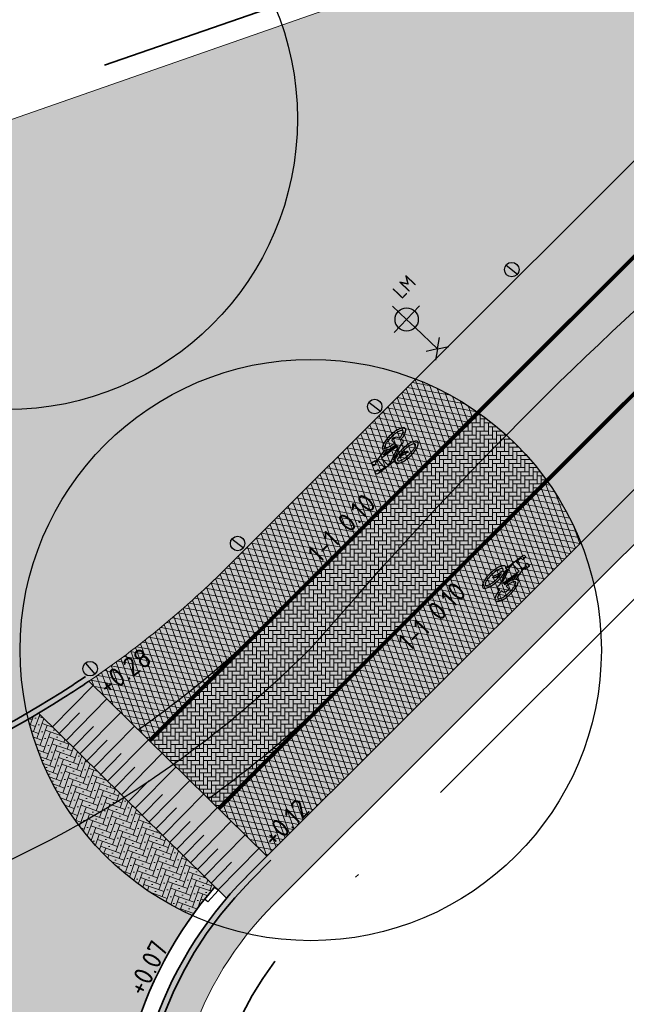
# Model space of a CAD drawing. Header units: metres. Extents: x 132493 to 134960, y 502695 to 503907.
# Tile 53 of 144: x 133093 to 133109, y 503019 to 503044. Entities that reach past the tile are written whole.
import ezdxf
from ezdxf.enums import TextEntityAlignment as Align

# ---------------------------------------------------------------- set-up
doc = ezdxf.new("R2010")
doc.units = ezdxf.units.M
for name, pattern in [('VH-OPSLUITBAND_150X250', [24, 16, -2, 4, -2]), ('VW-1-1_STREEP', [2, 1, -1]), ('XX-PROJECTGRENS', [18, 12, -3, 0, -3])]:
    doc.linetypes.add(name, pattern=pattern)
doc.layers.get('Defpoints').update_dxf_attribs({"color": 3})
for name, color, linetype, lineweight, plot in [('ARC-hoev-fietsstrook-plateau-drempel-afalt rood', 241, 'Continuous', 18, False), ('ARC-hoev-gras zaaien', 73, 'Continuous', 35, False), ('ARC-hoev-markering-plateau-bss-kf-zwartwit', 5, 'Continuous', 35, False), ('ARC-hoev-nieuw-asfalt-streetprint', 215, 'Continuous', 35, False), ('ARC-hoev-sbs-df-kv-rood-vrijgekomen', 32, 'Continuous', 18, False)]:
    doc.layers.add(name, color=color, linetype=linetype, lineweight=lineweight, plot=plot)
for name, color, linetype, lineweight in [('B02-WE-IE-MEUBILAIR_WEGMEUBILAIR-S', 11, 'Continuous', 25), ('N-WE-GR-GRAS-A-200', 81, 'Continuous', 18), ('N-WE-IE-MEUBILAIR_WEGMEUBILAIR_PAAL-S', 7, 'Continuous', 25), ('N-WE-KG-GRENS_WERKGRENS-G', 5, 'XX-PROJECTGRENS', 35), ('N-WE-RI-HWA_HULPSTUK-S', 150, 'Continuous', 25), ('N-WE-VH-GOOT-G', 40, 'Continuous', 35), ('N-WE-VH-KANTOPSLUITING_OPSLUITBAND_150X250-G', 10, 'VH-OPSLUITBAND_150X250', 35), ('N-WE-VH-KANTOPSLUITING_VOORKANTBAND-G', 7, 'Continuous', 35), ('N-WE-VH-KANTVERHARDING-G', 2, 'Continuous', 18), ('N-WE-VH-VERHARDING_ASFALT-A', 23, 'Continuous', 18), ('N-WE-VH-VERHARDING_STRAATBAKSTEEN_KEPER-A', 13, 'Continuous', 18), ('N-WE-VW-MARKERING-T25', 7, 'Continuous', 25), ('N-WE-VW-MARKERING_LANGS_STREEP_11_010-G', 7, 'VW-1-1_STREEP', 13), ('N-WE-VW-MARKERING_SYMBOOL-S', 7, 'Continuous', 25), ('N02-WE-VH-VERHARDING_ASFALT-A', 252, 'Continuous', 18), ('X-XX-AL-DETAIL1-T25', 7, 'Continuous', 25)]:
    doc.layers.add(name, color=color, linetype=linetype, lineweight=lineweight)
doc.styles.add('NLCS-ISO', font='NLCS-ISO.ttf')
doc.styles.add('NLCS-ISO-M200-T25', font='NLCS-ISO.ttf', dxfattribs={"height": 0.5})

# ---------------------------------------------------------------- blocks, each defined once
blk = doc.blocks.new('B-SIE-WEG_LICHTMAST_1UITHOUDER-SO')
for p, q in [((0, -2.420000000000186), (0, 2.330000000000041)), ((-5.500000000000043, 0), (-6.338789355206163, 1.24355635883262)), ((-5.500000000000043, 0), (-6.338789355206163, -1.24355635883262)), ((-5.500000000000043, 0), (-4.661210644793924, 1.24355635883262)), ((-1.499999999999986, 0), (-5.500000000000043, 0)), ((-5.500000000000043, 0), (-4.661210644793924, -1.24355635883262)), ((0, 0), (-1.494999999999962, 0)), ((0, 0), (2.515000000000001, 0))]:
    blk.add_line(p, q)
blk.add_circle((-0.0004327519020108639, 6.571428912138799e-05), 1.500000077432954)
at = {"style": 'NLCS-ISO'}
blk.add_attdef('TYPE', text='', height=1.8, dxfattribs=at).set_placement((0, 2.330000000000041), align=Align.BOTTOM_CENTER)
blk = doc.blocks.new('SIE-WEG_PAAL_ALGEMEEN_TYPE_01-SO')
h = blk.add_hatch(color=10)
edge = h.paths.add_edge_path()
edge.add_line((0.1869254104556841, 0.01466768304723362), (-0.18692541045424, -0.01466768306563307))
edge.add_arc((1.444011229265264e-12, -1.839943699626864e-11), 0.1874999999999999, 4.486697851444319, 184.4866978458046, ccw=False)
h = blk.add_hatch(color=253)
edge = h.paths.add_edge_path()
edge.add_line((0.1869254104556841, 0.01466768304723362), (-0.1869254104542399, -0.01466768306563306))
edge.add_arc((2.525433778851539e-16, 0), 0.1875, 184.4866978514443, 364.4866978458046)
at = {"ltscale": 0.5, "flags": 128}
blk.add_lwpolyline([(-0.1869254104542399, -0.01466768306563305), (0.1869254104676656, 0.01466768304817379)], dxfattribs=at)
at = {"ltscale": 0.5}
blk.add_circle((2.273736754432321e-16, 0), 0.1875, dxfattribs=at)
blk = doc.blocks.new('SRI-HULP_EINDKAP-SO')
for p, q in [((0, -1), (0, 1)), ((0, 1), (0.5542440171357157, 1)), ((0, -1), (0.5542440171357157, -1))]:
    blk.add_line(p, q)
blk = doc.blocks.new('N-SVW-MARKERING_SYMBOOL_FIETS_1.35')
h = blk.add_hatch(color=256)
h.paths.add_polyline_path([(-0.04499837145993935, 1.349999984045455), (-0.06976901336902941, 1.349999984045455), (-0.06976901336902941, 1.35), (-0.0945396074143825, 1.35, 0.2360683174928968), (-0.1193102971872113, 1.325229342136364), (-0.131695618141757, 1.288073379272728), (-0.1832587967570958, 0.7663029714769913, 0.006813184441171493), (-0.1885121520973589, 0.7728116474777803, 0.2231196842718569), (-0.2307781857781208, 0.7926605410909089, 0.2231196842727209), (-0.2730442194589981, 0.7728116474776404, 0.09064812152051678), (-0.3271133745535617, 0.6765780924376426, 0.04745077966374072), (-0.3555239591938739, 0.5585754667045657, 0.03537354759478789), (-0.3670167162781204, 0.3963302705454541, 0.03537354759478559), (-0.3555239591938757, 0.2340850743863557, 0.04745077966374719), (-0.3271133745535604, 0.1160824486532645, 0.09064812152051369), (-0.2730442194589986, 0.01984889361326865, 0.2231196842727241), (-0.2307781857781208, -2.710505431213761e-20, 0.223119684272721), (-0.1885121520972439, 0.01984889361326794, 0.0906481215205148), (-0.1344429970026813, 0.116082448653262, 0.04745077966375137), (-0.1060324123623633, 0.2340850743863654, 0.03537354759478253), (-0.0945396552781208, 0.3963302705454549, 0.03537354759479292), (-0.1060324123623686, 0.5585754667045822, 0.04745077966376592), (-0.1344429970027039, 0.6765780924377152, 0.038863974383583), (-0.1533803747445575, 0.7202944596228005), (-0.1478054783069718, 0.7834766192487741), (0.01692823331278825, 0.3546412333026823), (0.01692823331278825, 0.2972477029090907, 0.5446649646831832), (0.05408419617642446, 0.2600917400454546), (0.1103382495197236, 0.2722041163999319, 0.008345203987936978), (0.1151182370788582, 0.2340850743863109, 0.04745077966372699), (0.1435288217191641, 0.1160824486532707, 0.09064812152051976), (0.1975979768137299, 0.01984889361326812, 0.2231196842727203), (0.2398640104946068, -2.710505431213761e-20, 0.2231196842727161), (0.2821300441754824, 0.01984889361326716, 0.09064812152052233), (0.336199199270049, 0.1160824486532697, 0.04745077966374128), (0.3646097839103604, 0.2340850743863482, 0.03537354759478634), (0.376102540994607, 0.3963302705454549, 0.03537354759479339), (0.3646097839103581, 0.5585754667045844, 0.04745077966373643), (0.3361991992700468, 0.6765780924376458, 0.09064812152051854), (0.2821300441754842, 0.7728116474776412, 0.22311968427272), (0.2398640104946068, 0.7926605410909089, 0.2231196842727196), (0.1975979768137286, 0.7728116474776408, 0.006813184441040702), (0.1923446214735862, 0.7663029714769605), (0.1407814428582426, 1.040366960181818), (0.1531667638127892, 1.139449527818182), (0.165552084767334, 1.127064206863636), (0.1903227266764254, 1.238532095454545, 0.5489458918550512), (0.1779374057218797, 1.25091741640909), (0.091240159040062, 1.25091741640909), (0.091240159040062, 1.201376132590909), (0.1226163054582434, 1.169999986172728), (0.1160108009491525, 1.077522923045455), (-0.1218602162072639, 1.077522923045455), (-0.1098166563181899, 1.214016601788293, -0.2817769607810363), (-0.06976901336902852, 1.238532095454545), (-0.04499837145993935, 1.238532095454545)])
h.paths.add_polyline_path([(0.1036254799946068, 0.9660550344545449), (0.04169887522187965, 0.4582568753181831), (0.01692823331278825, 0.4582568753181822), (-0.1403706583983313, 0.8677379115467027), (-0.131695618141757, 0.966055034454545)], flags=16)
h.paths.add_polyline_path([(0.1283961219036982, 0.8793577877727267), (0.1608345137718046, 0.7171658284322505, 0.03598583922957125), (0.1435288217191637, 0.6765780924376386, 0.04745077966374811), (0.1151182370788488, 0.5585754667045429, 0.02190482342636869), (0.1052926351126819, 0.4582568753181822), (0.07885483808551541, 0.4582568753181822)], flags=16)
h.paths.add_polyline_path([(-0.2051783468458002, 0.6923682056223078, -0.01664003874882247), (-0.1957776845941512, 0.677412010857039), (-0.2183928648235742, 0.5077981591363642), (-0.2431635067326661, 0.4458715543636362), (-0.2431635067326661, 0.3715596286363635, 0.7207592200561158), (-0.2307781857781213, 0.3591743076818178, 0.1622776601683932), (-0.2183928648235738, 0.3715596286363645), (-0.1936222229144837, 0.4211009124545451), (-0.1688515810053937, 0.5449541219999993), (-0.1643679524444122, 0.5957685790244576, -0.03090717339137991), (-0.1514351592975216, 0.5235743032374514, -0.02887400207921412), (-0.1440809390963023, 0.3963302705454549, -0.0288740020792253), (-0.1514351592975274, 0.2690862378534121, -0.03940657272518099), (-0.169473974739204, 0.177386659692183, -0.08052682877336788), (-0.2051783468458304, 0.1002923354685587, -0.249059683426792), (-0.2307781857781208, 0.08669724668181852, -0.2490596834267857), (-0.2563780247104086, 0.100292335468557, -0.08052682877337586), (-0.2920823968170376, 0.1773866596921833, -0.03940657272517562), (-0.3101212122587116, 0.269086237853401, -0.02887400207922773), (-0.3174754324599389, 0.3963302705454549, -0.02887400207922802), (-0.310121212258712, 0.5235743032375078, -0.03940657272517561), (-0.2920823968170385, 0.615273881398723, -0.08052682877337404), (-0.256378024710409, 0.692368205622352, -0.2490596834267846), (-0.2307781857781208, 0.7059632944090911, -0.2490596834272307)], flags=16)
h.paths.add_polyline_path([(0.2398640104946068, 0.7059632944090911, -0.2490596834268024), (0.2654638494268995, 0.6923682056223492, -0.08052682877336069), (0.3011682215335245, 0.6152738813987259, -0.03940657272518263), (0.3192070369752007, 0.5235743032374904, -0.02887400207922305), (0.3265612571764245, 0.3963302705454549, -0.02887400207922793), (0.3192070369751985, 0.2690862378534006, -0.03940657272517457), (0.301168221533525, 0.1773866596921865, -0.08052682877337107), (0.2654638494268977, 0.100292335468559, -0.2490596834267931), (0.2398640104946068, 0.08669724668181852, -0.2490596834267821), (0.214264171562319, 0.1002923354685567, -0.08052682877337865), (0.1785597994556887, 0.1773866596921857, -0.03940657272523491), (0.1605209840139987, 0.2690862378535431, -0.003097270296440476), (0.1590287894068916, 0.2826879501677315), (0.2398640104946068, 0.3096330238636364), (0.2646346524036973, 0.3591743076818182), (0.2646346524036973, 0.4334862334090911, 0.4142135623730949), (0.2398640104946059, 0.4582568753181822), (0.1549042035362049, 0.4582568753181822, -0.01484253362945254), (0.160520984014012, 0.5235743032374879, -0.0394065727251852), (0.1785597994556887, 0.6152738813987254, -0.08052682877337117), (0.2142641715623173, 0.6923682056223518, -0.2490596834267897)], flags=16)
at = {"flags": 128}
for points in [[(-0.1832587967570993, 0.7663029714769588), (-0.131695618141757, 1.288073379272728), (-0.1193102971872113, 1.325229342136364, -0.4142135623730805), (-0.06976901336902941, 1.349999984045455), (-0.04499837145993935, 1.349999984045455), (-0.04499837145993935, 1.238532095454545), (-0.06976901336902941, 1.238532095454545, 0.2817769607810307), (-0.1098166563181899, 1.214016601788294), (-0.1218602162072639, 1.077522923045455), (0.1160108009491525, 1.077522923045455), (0.1226163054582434, 1.169999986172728), (0.091240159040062, 1.201376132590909), (0.091240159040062, 1.25091741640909), (0.1779374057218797, 1.25091741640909, -0.5489458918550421), (0.1903227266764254, 1.238532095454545), (0.165552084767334, 1.127064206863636), (0.1531667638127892, 1.139449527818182), (0.1407814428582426, 1.040366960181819), (0.1923446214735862, 0.7663029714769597)], [(-0.1885121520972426, 0.7728116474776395, 0.22311968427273), (-0.2307781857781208, 0.7926605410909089, 0.2231196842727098), (-0.2730442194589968, 0.7728116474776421, 0.09064812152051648), (-0.3271133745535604, 0.676578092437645, 0.04745077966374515), (-0.3555239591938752, 0.558575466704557, 0.03537354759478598), (-0.3670167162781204, 0.3963302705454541, 0.0353735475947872), (-0.3555239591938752, 0.2340850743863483, 0.04745077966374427), (-0.3271133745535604, 0.1160824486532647, 0.09064812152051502), (-0.2730442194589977, 0.01984889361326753, 0.2231196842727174), (-0.2307781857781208, -2.710505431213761e-20, 0.2231196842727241), (-0.1885121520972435, 0.01984889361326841, 0.09064812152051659), (-0.1344429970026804, 0.1160824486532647, 0.04745077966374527), (-0.106032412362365, 0.2340850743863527, 0.03537354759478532), (-0.0945396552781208, 0.3963302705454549, 0.03537354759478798), (-0.1060324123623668, 0.5585754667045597, 0.04745077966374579), (-0.1344429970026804, 0.676578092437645, 0.03886397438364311), (-0.1533803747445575, 0.7202944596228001), (-0.1478054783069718, 0.7834766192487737), (0.01692823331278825, 0.3546412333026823), (0.01692823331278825, 0.2972477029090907, 0.544664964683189), (0.0540841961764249, 0.2600917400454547), (0.1103382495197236, 0.2722041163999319, 0.008345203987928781), (0.1151182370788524, 0.2340850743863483, 0.04745077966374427), (0.1435288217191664, 0.1160824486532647, 0.09064812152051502), (0.1975979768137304, 0.01984889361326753, 0.2231196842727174), (0.2398640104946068, -2.710505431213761e-20, 0.2231196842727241), (0.2821300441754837, 0.01984889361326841, 0.09064812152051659), (0.3361991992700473, 0.1160824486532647, 0.04745077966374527), (0.3646097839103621, 0.2340850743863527, 0.03537354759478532), (0.376102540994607, 0.3963302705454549, 0.03537354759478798), (0.3646097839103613, 0.5585754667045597, 0.04745077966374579), (0.3361991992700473, 0.676578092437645, 0.09064812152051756), (0.2821300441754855, 0.7728116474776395, 0.22311968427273), (0.2398640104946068, 0.7926605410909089, 0.2231196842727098), (0.1975979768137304, 0.7728116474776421)]]:
    blk.add_lwpolyline(points, format="xyb", dxfattribs=at)
blk.add_lwpolyline([(-0.1403706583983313, 0.8677379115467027), (0.01692823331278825, 0.4582568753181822), (0.04169887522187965, 0.4582568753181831), (0.1036254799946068, 0.966055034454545), (-0.131695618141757, 0.966055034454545)], close=True, dxfattribs=at)
for points in [[(0.1608345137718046, 0.7171658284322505, 0.03598583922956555), (0.1435288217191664, 0.676578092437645, 0.04745077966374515), (0.1151182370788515, 0.558575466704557, 0.02190482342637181), (0.1052926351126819, 0.4582568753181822), (0.07885483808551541, 0.4582568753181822), (0.1283961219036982, 0.8793577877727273)], [(-0.1643679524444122, 0.5957685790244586), (-0.1688515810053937, 0.5449541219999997), (-0.1936222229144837, 0.4211009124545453), (-0.2183928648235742, 0.3715596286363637, -0.1622776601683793), (-0.2307781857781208, 0.359174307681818, -0.7207592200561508), (-0.2431635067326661, 0.3715596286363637), (-0.2431635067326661, 0.4458715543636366), (-0.2183928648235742, 0.5077981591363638), (-0.1957776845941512, 0.6774120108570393, 0.01664003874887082), (-0.205178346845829, 0.6923682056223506, 0.2490596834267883), (-0.2307781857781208, 0.7059632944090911, 0.2490596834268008), (-0.2563780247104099, 0.6923682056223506, 0.08052682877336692), (-0.2920823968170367, 0.6152738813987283, 0.0394065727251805), (-0.3101212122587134, 0.523574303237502, 0.02887400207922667), (-0.3174754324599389, 0.3963302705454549, 0.02887400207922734), (-0.3101212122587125, 0.2690862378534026, 0.03940657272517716), (-0.2920823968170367, 0.1773866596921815, 0.08052682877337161), (-0.2563780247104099, 0.1002923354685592, 0.2490596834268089), (-0.2307781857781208, 0.08669724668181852, 0.2490596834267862), (-0.2051783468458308, 0.1002923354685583, 0.08052682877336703), (-0.169473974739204, 0.1773866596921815, 0.0394065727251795), (-0.1514351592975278, 0.2690862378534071, 0.02887400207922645), (-0.1440809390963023, 0.3963302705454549, 0.02887400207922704), (-0.1514351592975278, 0.523574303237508, 0.0309071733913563)], [(0.3265612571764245, 0.3963302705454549, 0.02887400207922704), (0.3192070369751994, 0.523574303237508, 0.0394065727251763), (0.3011682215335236, 0.6152738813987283, 0.08052682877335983), (0.2654638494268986, 0.6923682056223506, 0.2490596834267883), (0.2398640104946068, 0.7059632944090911, 0.2490596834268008), (0.2142641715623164, 0.6923682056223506, 0.08052682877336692), (0.17855979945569, 0.6152738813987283, 0.0394065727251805), (0.1605209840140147, 0.523574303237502, 0.01484253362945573), (0.1549042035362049, 0.4582568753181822), (0.2398640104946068, 0.4582568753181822, -0.4142135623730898), (0.2646346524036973, 0.4334862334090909), (0.2646346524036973, 0.359174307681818), (0.2398640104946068, 0.3096330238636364), (0.1590287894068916, 0.2826879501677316, 0.003097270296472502), (0.1605209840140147, 0.2690862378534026, 0.03940657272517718), (0.17855979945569, 0.1773866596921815, 0.0805268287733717), (0.2142641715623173, 0.1002923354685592, 0.2490596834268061), (0.2398640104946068, 0.08669724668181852, 0.2490596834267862), (0.2654638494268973, 0.1002923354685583, 0.08052682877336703), (0.3011682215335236, 0.1773866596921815, 0.0394065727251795), (0.3192070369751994, 0.2690862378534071, 0.02887400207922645)]]:
    blk.add_lwpolyline(points, format="xyb", close=True, dxfattribs=at)
for centre, radius, start, end in [((-0.4247008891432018, 0.5768019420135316), 0.3069282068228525, 38.12735981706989, 39.68880251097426), ((0.4337867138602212, 0.5768019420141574), 0.3069282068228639, 140.3111974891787, 141.8726401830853)]:
    blk.add_arc(centre, radius, start, end)

msp = doc.modelspace()

# ---------------------------------------------------------------- hatches: boundary and pattern name
at = {"layer": 'ARC-hoev-fietsstrook-plateau-drempel-afalt rood', "transparency": 33554661}
h = msp.add_hatch(color=256, dxfattribs=at)
h.dxf.hatch_style = 1
edge = h.paths.add_edge_path()
edge.add_line((133111.4100759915, 503040.2695677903), (133110.1733519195, 503041.5077170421))
edge.add_line((133110.1733519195, 503041.5077170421), (133098.8758141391, 503030.223183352))
edge.add_arc((133081.2083273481, 503047.9110298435), 25.00000006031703, 304.17890430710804, 314.9670056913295, ccw=False)
edge.add_line((133095.2527978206, 503027.2288430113), (133096.8157860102, 503025.692076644))
edge.add_line((133096.8157860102, 503025.692076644), (133100.1125382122, 503028.9850341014))
edge.add_line((133100.1125382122, 503028.9850341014), (133111.4100759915, 503040.2695677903))
h = msp.add_hatch(color=256, dxfattribs=at)
h.dxf.hatch_style = 1
h.paths.add_polyline_path([(133114.4135487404, 503037.2626338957), (133113.1768246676, 503038.5007831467), (133101.8792868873, 503027.2162494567), (133098.5985160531, 503023.9392549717), (133099.846427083, 503022.712279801), (133103.1160109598, 503025.9781002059)])
at = {"layer": 'ARC-hoev-gras zaaien', "transparency": 33554623}
h = msp.add_hatch(color=256, dxfattribs=at)
h.dxf.hatch_style = 1
edge = h.paths.add_edge_path()
edge.add_line((133044.3094053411, 503023.3810425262), (133040.6147527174, 503022.3720987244))
edge.add_line((133040.6147527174, 503022.3720987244), (132963.3332375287, 502994.9680901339))
edge.add_line((132963.3332375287, 502994.9680901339), (132943.1313250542, 502987.7010206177))
edge.add_line((132943.1313250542, 502987.7010206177), (132911.7394164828, 502976.1370917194))
edge.add_line((132911.7394164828, 502976.1370917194), (132911.4612885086, 502976.8943840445))
edge.add_line((132911.4612885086, 502976.8943840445), (132942.5208133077, 502988.3290478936))
edge.add_line((132942.5208133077, 502988.3290478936), (132970.6246144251, 502998.4072050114))
edge.add_line((132970.6246144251, 502998.4072050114), (133038.368249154, 503022.471557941))
edge.add_line((133038.368249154, 503022.471557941), (133038.1059999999, 503023.2249999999))
edge.add_line((133038.1059999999, 503023.2249999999), (133047.748, 503026.616))
edge.add_line((133047.748, 503026.616), (133047.9894989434, 503025.935777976))
edge.add_line((133047.9894989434, 503025.935777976), (133127.6866354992, 503053.755246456))
edge.add_line((133127.6866354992, 503053.755246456), (133134.8985067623, 503056.4384517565))
edge.add_line((133134.8985067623, 503056.4384517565), (133149.6508293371, 503061.6609081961))
edge.add_line((133149.6508293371, 503061.6609081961), (133181.9466400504, 503073.7221093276))
edge.add_line((133181.9466400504, 503073.7221093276), (133199.629922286, 503080.2760638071))
edge.add_line((133199.629922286, 503080.2760638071), (133213.7543262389, 503085.6010153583))
edge.add_line((133213.7543262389, 503085.6010153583), (133233.1558703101, 503093.0755663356))
edge.add_line((133233.1558703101, 503093.0755663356), (133252.5574143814, 503100.5501173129))
edge.add_line((133252.5574143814, 503100.5501173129), (133257.9341504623, 503102.7553635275))
edge.add_line((133257.9341504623, 503102.7553635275), (133289.067585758, 503115.5031302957))
edge.add_line((133289.067585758, 503115.5031302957), (133322.7946553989, 503129.3964013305))
edge.add_line((133322.7946553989, 503129.3964013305), (133334.4565246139, 503134.3537154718))
edge.add_line((133334.4565246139, 503134.3537154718), (133353.9935656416, 503142.44732903))
edge.add_arc((133874.078580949, 501859.3957620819), 1384.452869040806, 110.68549416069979, 112.06517551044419, ccw=False)
edge.add_arc((133543.4399894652, 502717.1634261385), 465.2314050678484, 107.23389804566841, 109.90622373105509, ccw=False)
edge.add_line((133405.6044053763, 503161.5074505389), (133415.8725093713, 503164.4926783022))
edge.add_line((133415.8725093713, 503164.4926783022), (133424.3666505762, 503166.6323808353))
edge.add_arc((133423.2482539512, 503166.6893353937), 1.119845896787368, 293.1580167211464, 357.0847200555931, ccw=False)
edge.add_line((133423.6886538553, 503165.6597224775), (133416.1352514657, 503163.7349268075))
edge.add_line((133416.1352514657, 503163.7349268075), (133405.8421951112, 503160.7436071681))
edge.add_arc((133727.9458621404, 502167.9539437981), 1043.734682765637, 107.9752925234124, 109.1640586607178)
edge.add_arc((133874.078580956, 501859.3957620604), 1383.652869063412, 110.6857195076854, 112.0490643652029)
edge.add_line((133354.6546910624, 503141.8520321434), (133335.0465, 503133.7495))
edge.add_line((133335.0465, 503133.7495), (133323.1004101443, 503128.6571344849))
edge.add_line((133323.1004101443, 503128.6571344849), (133289.3716051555, 503114.7631479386))
edge.add_line((133289.3716051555, 503114.7631479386), (133258.907064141, 503102.2897263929))
edge.add_line((133258.907064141, 503102.2897263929), (133252.853035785, 503099.8066915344))
edge.add_line((133252.853035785, 503099.8066915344), (133233.445556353, 503092.3298539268))
edge.add_line((133233.445556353, 503092.3298539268), (133214.038076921, 503084.8530163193))
edge.add_line((133214.038076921, 503084.8530163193), (133200.7851276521, 503079.9260968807))
edge.add_line((133200.7851276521, 503079.9260968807), (133181.8111879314, 503072.8173645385))
edge.add_line((133181.8111879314, 503072.8173645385), (133149.9248116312, 503060.9092610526))
edge.add_line((133149.9248116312, 503060.9092610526), (133135.1666856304, 503055.6847081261))
edge.add_line((133135.1666856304, 503055.6847081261), (133129.729249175, 503053.6961219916))
edge.add_arc((133149.0774722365, 503000.8699292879), 56.2579805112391, 110.115859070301, 133.7513990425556)
edge.add_line((133110.17335192, 503041.5077170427), (133098.8758141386, 503030.2231833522))
edge.add_arc((133081.2083273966, 503047.9110297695), 24.9999999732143, 274.4320532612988, 314.96700573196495, ccw=False)
edge.add_arc((133081.2083273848, 503047.9110297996), 25.00000000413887, 264.3639724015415, 274.43205328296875, ccw=False)
edge.add_line((133078.7531103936, 503023.0318837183), (133062.8304569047, 503024.6032225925))
edge.add_arc((133057.2066288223, 502968.8812143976), 56.00508583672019, 84.23685191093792, 103.3139484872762)
h = msp.add_hatch(color=256, dxfattribs=at)
h.dxf.hatch_style = 1
edge = h.paths.add_edge_path()
edge.add_line((133029.139845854, 503010.9486056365), (133035.4609109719, 503013.0811575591))
edge.add_line((133035.4609109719, 503013.0811575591), (133040.3172282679, 503014.8866991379))
edge.add_arc((133057.2070782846, 502968.8296338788), 49.056297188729, 84.9160890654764, 110.13878104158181, ccw=False)
edge.add_line((133061.5541823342, 503017.6929430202), (133083.3475114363, 503015.5444783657))
edge.add_arc((133082.4636333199, 503006.5879857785), 8.99999999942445, 30.9159848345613, 84.36397240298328, ccw=False)
edge.add_line((133090.1849277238, 503011.2120113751), (133091.0016688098, 503011.4996504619))
edge.add_arc((133082.4636333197, 503006.5879857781), 9.849999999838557, 29.91047106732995, 82.97002277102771)
edge.add_line((133083.6691613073, 503016.3639359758), (133082.1784234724, 503016.5139796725))
edge.add_line((133082.1784234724, 503016.5139796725), (133082.1933195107, 503016.6632382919))
edge.add_line((133082.1933195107, 503016.6632382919), (133061.660158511, 503018.6895685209))
edge.add_arc((133057.2175182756, 502968.7874729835), 50.09946298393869, 84.91253382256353, 110.1261042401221)
edge.add_line((133039.9789185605, 503015.8277415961), (133028.7939602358, 503011.8544984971))
edge.add_line((133028.7939602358, 503011.8544984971), (133029.139845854, 503010.9486056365))
edge = h.paths.add_edge_path()
edge.add_line((133135.4492874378, 503048.3346160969), (133135.116722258, 503049.2434830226))
edge.add_line((133135.116722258, 503049.2434830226), (133131.7054843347, 503048.0302056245))
edge.add_arc((133149.0952832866, 503000.8348755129), 50.29715987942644, 110.2270461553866, 133.5934409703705)
edge.add_line((133114.4135487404, 503037.2626338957), (133099.322996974, 503022.1894521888))
edge.add_arc((133105.8472667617, 503015.4509753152), 9.379401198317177, 134.0746943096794, 192.0270171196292)
edge.add_line((133096.6737485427, 503013.4965622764), (133097.4888105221, 503013.7842857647))
edge.add_arc((133106.3899916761, 503015.1143136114), 9.000000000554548, 134.9670057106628, 188.4983466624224, ccw=False)
edge.add_line((133100.0296964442, 503021.4819383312), (133115.1202482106, 503036.555120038))
edge.add_arc((133149.2852648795, 503000.586593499), 49.60829835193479, 108.7841641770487, 133.5269425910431, ccw=False)
edge.add_line((133133.3111923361, 503047.5526692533), (133135.4492874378, 503048.3346160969))
at = {"layer": 'ARC-hoev-markering-plateau-bss-kf-zwartwit', "transparency": 33554559}
h = msp.add_hatch(color=256, dxfattribs=at)
h.dxf.hatch_style = 1
h.paths.add_polyline_path([(133095.2527978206, 503027.2288430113), (133099.846427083, 503022.712279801), (133098.8057360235, 503021.6319102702), (133093.9528230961, 503026.403407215)])
at = {"layer": 'ARC-hoev-nieuw-asfalt-streetprint', "transparency": 33554534}
h = msp.add_hatch(color=256, dxfattribs=at)
h.dxf.hatch_style = 1
edge = h.paths.add_edge_path()
edge.add_arc((133149.1780387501, 503000.7041217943), 52.19841975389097, 110.24286996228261, 133.6063113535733, ccw=False)
edge.add_line((133131.1173696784, 503049.6784748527), (133151.3803425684, 503056.9161356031))
edge.add_line((133151.3803425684, 503056.9161356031), (133183.462922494, 503068.8977035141))
edge.add_line((133183.462922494, 503068.8977035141), (133215.5455024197, 503080.8792714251))
edge.add_line((133215.5455024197, 503080.8792714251), (133254.4235244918, 503095.8572420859))
edge.add_line((133254.4235244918, 503095.8572420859), (133272.9740306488, 503103.4656559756))
edge.add_line((133272.9740306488, 503103.4656559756), (133308.9993857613, 503118.1983273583))
edge.add_line((133308.9993857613, 503118.1983273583), (133336.4492460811, 503129.7134283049))
edge.add_line((133336.4492460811, 503129.7134283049), (133347.9257923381, 503134.5096856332))
edge.add_line((133347.9257923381, 503134.5096856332), (133346.9754044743, 503136.8219951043))
edge.add_line((133346.9754044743, 503136.8219951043), (133335.4504452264, 503132.0053922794))
edge.add_line((133335.4504452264, 503132.0053922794), (133308.0467550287, 503120.5097211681))
edge.add_line((133308.0467550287, 503120.5097211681), (133272.0265401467, 503105.7791518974))
edge.add_line((133272.0265401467, 503105.7791518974), (133253.4997076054, 503098.1804476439))
edge.add_line((133253.4997076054, 503098.1804476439), (133214.6587815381, 503083.2167684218))
edge.add_line((133214.6587815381, 503083.2167684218), (133182.5914647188, 503071.2409006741))
edge.add_line((133182.5914647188, 503071.2409006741), (133150.5241478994, 503059.2650329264))
edge.add_line((133150.5241478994, 503059.2650329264), (133130.2772272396, 503052.0330853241))
edge.add_arc((133149.0890969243, 503000.8493080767), 54.53132580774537, 110.1801863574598, 133.7062307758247)
edge.add_line((133111.4100759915, 503040.2695677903), (133100.1125382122, 503028.9850341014))
edge.add_line((133100.1125382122, 503028.9850341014), (133096.8157860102, 503025.692076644))
edge.add_line((133096.8157860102, 503025.692076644), (133098.5961480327, 503023.936889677))
edge.add_line((133098.5961480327, 503023.936889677), (133101.8792868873, 503027.2162494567))
edge.add_line((133101.8792868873, 503027.2162494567), (133113.1768246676, 503038.5007831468))
at = {"layer": 'ARC-hoev-sbs-df-kv-rood-vrijgekomen', "transparency": 33554559}
h = msp.add_hatch(color=256, dxfattribs=at)
h.dxf.hatch_style = 1
edge = h.paths.add_edge_path()
edge.add_line((133098.5056026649, 503021.9270083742), (133093.9528230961, 503026.403407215))
edge.add_arc((133081.2083273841, 503047.9110297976), 25.00000000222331, 277.9871509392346, 300.6491653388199, ccw=False)
edge.add_line((133084.6821029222, 503023.1535484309), (133083.7067525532, 503016.9292246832))
edge.add_arc((133082.4786321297, 503006.6018658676), 10.40012595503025, 29.30339838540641, 83.21828509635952, ccw=False)
edge.add_line((133091.5479605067, 503011.6920429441), (133096.1282548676, 503013.3051265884))
edge.add_arc((133106.389991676, 503015.1143136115), 10.42000000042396, 139.1705601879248, 189.9987326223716, ccw=False)
at = {"layer": 'N-WE-GR-GRAS-A-200', "transparency": 33554559}
h = msp.add_hatch(dxfattribs=at)
h.set_pattern_fill('AGR-GRAS_02', color=256, scale=0.02, angle=41.18807900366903, pattern_type=2)
h.set_pattern_definition([(19.88062735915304, (198589.4868952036, -10928.79741064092), (0.1200683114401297, 0.256092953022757), [0.04999999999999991, -0.1499999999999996]), (19.88062735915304, (198589.5495321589, -10928.64715548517), (0.1200683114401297, 0.256092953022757), [0.04999999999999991, -0.1499999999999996]), (109.880627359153, (198589.4818989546, -10928.72478118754), (-0.256092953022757, 0.1200683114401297), [0.05, -0.15]), (109.880627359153, (198589.5333268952, -10928.63174803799), (-0.256092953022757, 0.1200683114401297), [0.05, -0.15]), (64.88062735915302, (198589.4769027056, -10928.65215173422), (-0.06801232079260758, 0.1880806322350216), [0.05000000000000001, -0.2328427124]), (154.880627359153, (198589.5903395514, -10928.76000386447), (-0.1880806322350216, -0.06801232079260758), [0.04999999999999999, -0.2328427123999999]), (46.44567855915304, (198589.5135116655, -10928.72398337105), (0.1880806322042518, 0.06801232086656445), [0.04999999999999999, -0.3972135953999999]), (46.44567855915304, (198589.5641417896, -10928.59933751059), (0.1880806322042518, 0.06801232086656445), [0.04999999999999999, -0.3972135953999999]), (83.3155761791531, (198589.6185516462, -10928.74980201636), (-0.0680123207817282, 0.1880806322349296), [0.05, -0.3972135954]), (83.3155761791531, (198589.5033098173, -10928.69577127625), (-0.0680123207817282, 0.1880806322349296), [0.05, -0.3972135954]), (83.3155761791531, (198589.5861411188, -10928.718987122), (-0.0680123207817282, 0.1880806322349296), [0.05, -0.3972135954]), (136.4456785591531, (198589.4494884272, -10928.69396629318), (-0.06801232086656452, 0.1880806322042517), [0.05, -0.3972135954]), (173.315576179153, (198589.514309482, -10928.75559608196), (-0.1880806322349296, -0.06801232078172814), [0.04999999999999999, -0.3972135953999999])])
edge = h.paths.add_edge_path()
edge.add_line((133086.1168589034, 503039.241204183), (133100.1809696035, 503044.1492016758))
edge.add_arc((133093.2645485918, 503041.6573668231), 7.351606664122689, -46.7638536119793, 19.812979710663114, ccw=False)
edge.add_arc((133093.1339423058, 503041.7381057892), 7.499999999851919, 263.389415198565, 313.54053903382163, ccw=False)
edge.add_arc((133093.0766876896, 503041.5886402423), 7.345044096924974, 198.6384067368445, 263.6988462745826, ccw=False)
h = msp.add_hatch(dxfattribs=at)
h.set_pattern_fill('AGR-GRAS_02', color=256, scale=0.02, angle=41.18807900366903, pattern_type=2)
h.set_pattern_definition([(19.88062735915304, (198591.1204243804, -10934.54021696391), (0.1200683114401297, 0.256092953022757), [0.04999999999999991, -0.1499999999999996]), (19.88062735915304, (198591.1830613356, -10934.38996180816), (0.1200683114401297, 0.256092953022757), [0.04999999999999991, -0.1499999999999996]), (109.880627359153, (198591.1154281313, -10934.46758751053), (-0.256092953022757, 0.1200683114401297), [0.05, -0.15]), (109.880627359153, (198591.1668560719, -10934.37455436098), (-0.256092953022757, 0.1200683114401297), [0.05, -0.15]), (64.88062735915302, (198591.1104318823, -10934.39495805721), (-0.06801232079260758, 0.1880806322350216), [0.05000000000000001, -0.2328427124]), (154.880627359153, (198591.2238687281, -10934.50281018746), (-0.1880806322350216, -0.06801232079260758), [0.04999999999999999, -0.2328427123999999]), (46.44567855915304, (198591.1470408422, -10934.46678969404), (0.1880806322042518, 0.06801232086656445), [0.04999999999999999, -0.3972135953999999]), (46.44567855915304, (198591.1976709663, -10934.34214383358), (0.1880806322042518, 0.06801232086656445), [0.04999999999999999, -0.3972135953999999]), (83.3155761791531, (198591.2520808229, -10934.49260833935), (-0.0680123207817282, 0.1880806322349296), [0.05, -0.3972135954]), (83.3155761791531, (198591.1368389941, -10934.43857759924), (-0.0680123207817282, 0.1880806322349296), [0.05, -0.3972135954]), (83.3155761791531, (198591.2196702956, -10934.46179344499), (-0.0680123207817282, 0.1880806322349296), [0.05, -0.3972135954]), (136.4456785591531, (198591.083017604, -10934.43677261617), (-0.06801232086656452, 0.1880806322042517), [0.05, -0.3972135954]), (173.315576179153, (198591.1478386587, -10934.49840240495), (-0.1880806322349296, -0.06801232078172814), [0.04999999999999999, -0.3972135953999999])])
edge = h.paths.add_edge_path()
edge.add_arc((133100.9764120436, 503028.0340513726), 7.500000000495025, 87.11987745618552, 141.4107910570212, ccw=False)
edge.add_arc((133100.9764120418, 503028.0340513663), 7.500000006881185, 68.61322851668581, 87.11987744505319, ccw=False)
edge.add_line((133103.7113756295, 503035.0176016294), (133098.8758141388, 503030.2231833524))
edge.add_arc((133081.2083274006, 503047.9110297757), 24.99999997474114, 304.1789042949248, 314.9670057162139, ccw=False)
edge.add_arc((133095.4106577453, 503027.4266972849), 0.2531127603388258, 196.9427594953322, 231.4150490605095, ccw=False)
edge.add_arc((133081.2083273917, 503047.9110297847), 24.84999998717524, 300.05996855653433, 304.1789043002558, ccw=False)
edge.add_arc((133100.9764120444, 503028.0340513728), 7.500000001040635, 141.4107910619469, 192.5582189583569, ccw=False)
h = msp.add_hatch(dxfattribs=at)
h.set_pattern_fill('AGR-GRAS_02', color=256, scale=0.02, angle=41.18807900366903, pattern_type=2)
h.set_pattern_definition([(19.88062735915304, (198593.973142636, -10945.23196106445), (0.1200683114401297, 0.256092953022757), [0.0499999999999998, -0.1499999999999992]), (19.88062735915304, (198594.0357795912, -10945.0817059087), (0.1200683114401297, 0.256092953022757), [0.0499999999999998, -0.1499999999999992]), (109.880627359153, (198593.9681463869, -10945.15933161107), (-0.256092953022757, 0.1200683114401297), [0.05, -0.15]), (109.880627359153, (198594.0195743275, -10945.06629846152), (-0.256092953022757, 0.1200683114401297), [0.05, -0.15]), (64.88062735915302, (198593.9631501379, -10945.08670215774), (-0.06801232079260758, 0.1880806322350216), [0.05000000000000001, -0.2328427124]), (154.880627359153, (198594.0765869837, -10945.194554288), (-0.1880806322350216, -0.06801232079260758), [0.04999999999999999, -0.2328427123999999]), (46.44567855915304, (198593.9997590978, -10945.15853379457), (0.1880806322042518, 0.06801232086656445), [0.04999999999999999, -0.3972135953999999]), (46.44567855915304, (198594.0503892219, -10945.03388793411), (0.1880806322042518, 0.06801232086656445), [0.04999999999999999, -0.3972135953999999]), (83.3155761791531, (198594.1047990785, -10945.18435243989), (-0.0680123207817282, 0.1880806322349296), [0.05, -0.3972135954]), (83.3155761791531, (198593.9895572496, -10945.13032169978), (-0.0680123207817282, 0.1880806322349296), [0.05, -0.3972135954]), (83.3155761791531, (198594.0723885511, -10945.15353754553), (-0.0680123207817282, 0.1880806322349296), [0.05, -0.3972135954]), (136.4456785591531, (198593.9357358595, -10945.12851671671), (-0.06801232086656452, 0.1880806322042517), [0.05, -0.3972135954]), (173.315576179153, (198594.0005569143, -10945.19014650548), (-0.1880806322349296, -0.06801232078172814), [0.04999999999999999, -0.3972135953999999])])
edge = h.paths.add_edge_path()
edge.add_arc((133106.3899916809, 503015.1143136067), 9.850000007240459, 135.025530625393, 143.5502826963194, ccw=False)
edge.add_line((133099.4218870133, 503022.0762111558), (133099.9485547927, 503022.6118654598))
edge.add_line((133099.9485547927, 503022.6118654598), (133099.8464270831, 503022.712279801))
edge.add_line((133099.8464270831, 503022.712279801), (133107.9467224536, 503030.8025839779))
edge.add_line((133107.9467224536, 503030.8025839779), (133108.2831086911, 503029.7258504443))
edge.add_line((133108.2831086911, 503029.7258504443), (133100.0296964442, 503021.4819383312))
edge.add_arc((133106.3899916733, 503015.1143136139), 8.999999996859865, 134.9670057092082, 141.5252077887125)
edge.add_line((133099.3440540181, 503020.7138459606), (133098.4668627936, 503020.9663669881))
at = {"layer": 'N-WE-VH-VERHARDING_ASFALT-A', "transparency": 33554559}
h = msp.add_hatch(dxfattribs=at)
h.set_pattern_fill('AVH-ASFALT_LAAG1-D', color=11, scale=5, angle=50, pattern_type=2)
h.set_pattern_definition([(110, (0, 0), (-0.1409538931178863, -0.05130302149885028), []), (170, (0, 0), (-0.02604722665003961, -0.1477211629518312), [])])
edge = h.paths.add_edge_path()
edge.add_line((133095.2527978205, 503027.2288430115), (133096.8157860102, 503025.692076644))
edge.add_line((133096.8157860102, 503025.692076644), (133100.1125382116, 503028.9850341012))
edge.add_line((133100.1125382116, 503028.9850341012), (133105.2975760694, 503034.164103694))
edge.add_arc((133100.9764120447, 503028.0340513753), 7.4999999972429, 54.81942799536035, 68.82331776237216)
edge.add_line((133103.685750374, 503035.0275830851), (133098.8758141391, 503030.2231833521))
edge.add_arc((133081.2083273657, 503047.911029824), 25.0000000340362, 304.1789042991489, 314.9670056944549, ccw=False)
h = msp.add_hatch(dxfattribs=at)
h.set_pattern_fill('AVH-ASFALT_LAAG1-D', color=11, scale=5, angle=50, pattern_type=2)
h.set_pattern_definition([(110, (3.003472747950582, -3.006933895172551), (-0.1409538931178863, -0.05130302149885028), []), (170, (3.003472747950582, -3.006933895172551), (-0.02604722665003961, -0.1477211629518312), [])])
edge = h.paths.add_edge_path()
edge.add_line((133098.5985160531, 503023.9392549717), (133099.8464302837, 503022.7122766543))
edge.add_line((133099.8464302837, 503022.7122766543), (133103.1160109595, 503025.9781002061))
edge.add_line((133103.1160109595, 503025.9781002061), (133107.9467224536, 503030.8025839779))
edge.add_arc((133100.9764120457, 503028.0340513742), 7.499999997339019, 21.66244564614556, 35.63109478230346)
edge.add_line((133107.0722974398, 503032.4032825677), (133101.879286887, 503027.2162494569))
edge.add_line((133101.879286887, 503027.2162494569), (133098.5985160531, 503023.9392549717))
at = {"layer": 'N-WE-VH-VERHARDING_STRAATBAKSTEEN_KEPER-A', "transparency": 33554623}
h = msp.add_hatch(dxfattribs=at)
h.set_pattern_fill('AVH-SBS_DIKFORMAAT_KEPER-SO', color=256, scale=2, angle=230, pattern_type=2)
h.set_pattern_definition([(250.4278792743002, (132757.7330182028, 502911.5204928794), (0.0837973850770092, -0.176255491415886), [0.552, -0.276]), (160.4278792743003, (132758.1230975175, 502911.3818057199), (0.08379738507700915, -0.176255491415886), [0.5519999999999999, -0.276]), (250.4278792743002, (132757.682458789, 502911.1723122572), (0.0837973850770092, -0.176255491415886), [0, -0.828]), (250.4278792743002, (132757.9049433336, 502911.3861360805), (0.0837973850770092, -0.176255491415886), [0, -0.828])])
edge = h.paths.add_edge_path()
edge.add_line((133093.952823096, 503026.403407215), (133098.5056026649, 503021.9270083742))
edge.add_line((133098.5056026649, 503021.9270083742), (133097.9208328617, 503021.1847130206))
edge.add_arc((133100.9764120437, 503028.0340513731), 7.500000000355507, 193.7555659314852, 245.9577264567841, ccw=False)
edge.add_line((133093.691519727, 503026.2506994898), (133093.952823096, 503026.403407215))
at = {"layer": 'N02-WE-VH-VERHARDING_ASFALT-A', "transparency": 33554559}
h = msp.add_hatch(dxfattribs=at)
h.set_pattern_fill('AVH-BSS_KEIFORMAAT_ELLEBOOG-SO', color=2, angle=90, pattern_type=2)
h.set_pattern_definition([(90, (0, 0), (-0.105, 0.105), [0.315, -0.105]), (0, (-0.21, 1.285879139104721e-17), (-0.105, 0.105), [0.315, -0.105])])
edge = h.paths.add_edge_path()
edge.add_line((133096.8131675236, 503025.6894611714), (133098.5961480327, 503023.9368896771))
edge.add_line((133098.5961480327, 503023.9368896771), (133101.879286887, 503027.2162494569))
edge.add_line((133101.879286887, 503027.2162494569), (133107.0722974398, 503032.4032825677))
edge.add_arc((133100.9764120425, 503028.034051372), 7.50000000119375, 35.63109478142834, 54.81942799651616)
edge.add_line((133105.2975760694, 503034.164103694), (133100.1125382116, 503028.9850341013))
edge.add_line((133100.1125382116, 503028.9850341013), (133096.8131675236, 503025.6894611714))

# ---------------------------------------------------------------- linework, layer by layer
at = {"layer": 'Defpoints', "flags": 128}
for points in [[(133096.8012208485, 503024.6545968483, 0.04858485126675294), (133100.995912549, 503028.100641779), (133102.2152976, 503029.4820707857, -0.07824773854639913), (133125.2247825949, 503048.6665810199), (133159.674, 503061.519), (133335.937661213, 503130.8542534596)], [(133096.5236924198, 503025.9792698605, 0.04383439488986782), (133100.1125382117, 503028.9850341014)], [(133098.3343621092, 503024.1989772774, 0.03985079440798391), (133101.8792868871, 503027.216249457)], [(133084.2208126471, 503020.0735562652, 0.1212992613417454), (133096.8012208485, 503024.6545968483, 0.1212992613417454)]]:
    msp.add_lwpolyline(points, format="xyb", dxfattribs=at)
at = {"layer": 'Defpoints'}
for centre in [(133093.1339423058, 503041.7381057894), (133100.9764120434, 503028.0340513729)]:
    msp.add_circle(centre, 7.5, dxfattribs=at)
at = {"layer": 'N-WE-KG-GRENS_WERKGRENS-G', "flags": 128}
for points in [[(132713.8574613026, 502831.0580347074, 0.005570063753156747), (132736.3364398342, 502852.2821149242, 0.02528372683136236), (132742.3564131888, 502859.0920275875, 0.02378065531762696), (132764.8374316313, 502894.8777678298), (132764.3316825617, 502900.7720262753), (132769.1033134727, 502908.8440283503), (132770.1472463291, 502910.6100132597, -0.1999422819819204), (132792.8395207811, 502927.5846064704), (132821.6574329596, 502934.8682218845), (132821.8774908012, 502934.9238406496, -0.3826627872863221), (132824.7147034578, 502933.4345395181), (132826.4403593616, 502928.7457023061), (132836.0126593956, 502932.3790914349), (132835.1422824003, 502934.6408631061, -0.4190667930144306), (132837.1916569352, 502939.0343225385), (132839.9460323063, 502940.0107226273), (132859.0093786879, 502946.7684991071), (132896.4310291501, 502960.6877564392), (132897.8682955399, 502961.2223582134, -0.414545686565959), (132902.241647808, 502959.2173635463), (132903.1718656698, 502956.771019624), (132912.9374155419, 502960.2426878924), (132911.7843959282, 502963.3955454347, -0.4150905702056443), (132913.474181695, 502967.0613674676), (132914.7767187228, 502967.5397454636), (132938.3614250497, 502976.2016140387), (132937.6224978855, 502978.218195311), (133021.3873068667, 503008.0323382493), (133021.6649358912, 503007.2559797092), (133025.6326239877, 503008.6090530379), (133041.138442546, 503014.1171993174, -0.1103685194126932), (133061.9198871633, 503016.654221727), (133077.9674409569, 503015.0705569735), (133083.2493027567, 503014.5493125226, -0.006082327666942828), (133083.442742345, 503014.5278438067, -0.2579390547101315), (133089.7072472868, 503009.9835794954), (133098.6401080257, 503013.1295457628, -0.265135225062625), (133100.7363959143, 503020.7744244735), (133115.8269476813, 503035.8476061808, -0.1102594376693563), (133133.4898386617, 503047.0494830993), (133134.6884052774, 503047.4809715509), (133135.5872467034, 503044.9842156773), (133140.9956119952, 503046.8551439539), (133153.4352097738, 503051.2787820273), (133217.6736325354, 503075.2692786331), (133227.6286606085, 503079.1045076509), (133231.4393499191, 503077.3620802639), (133233.221242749, 503081.2590805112), (133256.6406850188, 503090.2815487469), (133275.2480078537, 503097.9132657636), (133286.8641141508, 503102.663705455), (133286.9959372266, 503102.611572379), (133301.2143453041, 503108.4141632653), (133308.6707664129, 503105.028186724), (133316.0634265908, 503108.0857307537), (133318.7108270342, 503114.6835351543), (133331.4339915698, 503120.1368624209), (133350.4881779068, 503128.3037546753), (133350.949471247, 503129.2663756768, -0.0005797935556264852), (133353.8959263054, 503130.4761869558, -0.007004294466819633), (133389.706913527, 503144.5492659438), (133398.1815961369, 503145.8738086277), (133401.0319163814, 503146.3192967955), (133400.8006422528, 503151.1583812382, -0.0522661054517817), (133447.2343836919, 503162.6708405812), (133447.9712047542, 503161.9662686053), (133449.108795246, 503158.5337313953), (133471.022142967, 503165.2937241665, 0.09025762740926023), (133473.9172051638, 503167.2191786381, 0.00453534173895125), (133476.4858831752, 503167.8750114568), (133478.7565008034, 503166.4598963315, 0.01475269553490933), (133490.5712790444, 503170.4471541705)], [(132708.726317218, 502847.7705982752), (132708.7889737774, 502849.3249708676), (132723.0757401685, 502862.504571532, 0.07308262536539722), (132734.9296173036, 502877.1697995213), (132757.8275011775, 502915.9053533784), (132758.6960745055, 502915.4095598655), (132759.1679985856, 502916.2078974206), (132760.3906122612, 502915.428677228), (132762.0341197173, 502915.8510020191, -0.02648883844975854), (132766.1507159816, 502921.6317261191), (132767.8034618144, 502923.534666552, -0.1483820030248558), (132790.4768695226, 502936.940914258), (132818.0074301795, 502943.8991565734), (132826.6721795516, 502946.2000181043), (132835.264211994, 502948.5399119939), (132853.030991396, 502954.7204042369), (132855.5430462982, 502955.5943731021), (132893.6670651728, 502969.9346445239), (132910.8290254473, 502976.3377393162), (132910.5933421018, 502976.9694320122), (132951.5685618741, 502992.095440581), (132985.7215004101, 503004.1337105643), (133023.3796153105, 503017.6374153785), (133037.161335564, 503022.778453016), (133036.8284805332, 503023.8357818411), (133048.3715800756, 503027.8953449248), (133048.7193525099, 503026.8650944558), (133128.2114173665, 503054.4031933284)]]:
    msp.add_lwpolyline(points, format="xyb", dxfattribs=at)
at = {"layer": 'N-WE-VH-GOOT-G', "flags": 128}
msp.add_lwpolyline([(133098.5056026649, 503021.9270083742, 0.225488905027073), (133096.1282548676, 503013.3051265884)], format="xyb", dxfattribs=at)
at = {"layer": 'N-WE-VH-KANTOPSLUITING_OPSLUITBAND_150X250-G', "flags": 128}
for points in [[(133083.1286559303, 503023.1353393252, 0.01551328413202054), (133084.661260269, 503023.3020933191, 0.1069798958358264), (133094.5281053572, 503026.9323259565, 0.007708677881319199), (133095.168530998, 503027.352936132, 0.007708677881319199)], [(133096.6737485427, 503013.4965622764, -0.2420523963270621), (133099.4218870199, 503022.0762111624), (133099.9485547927, 503022.6118654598)]]:
    msp.add_lwpolyline(points, format="xyb", dxfattribs=at)
at = {"layer": 'N-WE-VH-KANTOPSLUITING_VOORKANTBAND-G', "flags": 128}
for points in [[(133083.1402474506, 503022.9857878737, 0.01551328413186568), (133084.6821029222, 503023.1535484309, 0.1069798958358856), (133094.6085064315, 503026.8056939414, 0.007708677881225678), (133095.2527978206, 503027.2288430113, 0.007708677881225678)], [(133099.8464270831, 503022.712279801), (133099.322996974, 503022.189452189, 0.0002553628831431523), (133099.315773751, 503022.1822299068, 0.242731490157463), (133096.5300316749, 503013.4466239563)]]:
    msp.add_lwpolyline(points, format="xyb", dxfattribs=at)
at = {"layer": 'N-WE-VH-KANTVERHARDING-G', "flags": 128}
for points in [[(133047.9900735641, 503025.9359785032), (133127.3701396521, 503053.637492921), (133134.8985067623, 503056.4384517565), (133137.3381139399, 503057.2823906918), (133149.6508293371, 503061.6609081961), (133213.7543262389, 503085.6010153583), (133252.5574143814, 503100.5501173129), (133271.0600998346, 503108.1389177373), (133307.0750716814, 503122.867342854), (133329.4441249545, 503132.1582286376), (133334.4473651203, 503134.3497712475)], [(133094.3093545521, 503026.0528571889), (133095.3610046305, 503027.122451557)], [(133095.2527978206, 503027.2288430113), (133099.846427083, 503022.712279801)], [(133094.6658860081, 503025.7023071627), (133095.7175360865, 503026.771901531)], [(133093.952823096, 503026.403407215), (133098.8057360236, 503021.6319102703)], [(133094.4876202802, 503025.8775821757), (133095.0134453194, 503026.4123793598)], [(133095.0224174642, 503025.3517571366), (133096.0740675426, 503026.4213515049)], [(133094.8441517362, 503025.5270321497), (133095.3699767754, 503026.0618293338)], [(133095.3789489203, 503025.0012071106), (133096.4305989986, 503026.0708014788)], [(133095.2006831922, 503025.1764821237), (133095.7265082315, 503025.7112793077)], [(133095.7354803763, 503024.6506570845), (133096.7871304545, 503025.7202514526)], [(133095.5572146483, 503024.8259320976), (133096.0830396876, 503025.3607292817)], [(133096.0920118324, 503024.3001070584), (133097.1436619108, 503025.3697014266)], [(133095.9137461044, 503024.4753820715), (133096.4395711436, 503025.0101792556)], [(133096.4485432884, 503023.9495570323), (133097.5001933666, 503025.0191514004)], [(133096.2702775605, 503024.1248320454), (133096.7961025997, 503024.6596292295)], [(133096.8050747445, 503023.5990070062), (133097.8567248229, 503024.6686013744)], [(133096.6268090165, 503023.7742820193), (133097.1526340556, 503024.3090792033)], [(133097.1616062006, 503023.2484569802), (133098.2132562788, 503024.3180513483)], [(133096.9833404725, 503023.4237319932), (133097.5091655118, 503023.9585291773)], [(133097.5181376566, 503022.8979069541), (133098.569787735, 503023.9675013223)], [(133097.3398719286, 503023.0731819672), (133097.8656969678, 503023.6079791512)], [(133097.8746691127, 503022.5473569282), (133098.9263191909, 503023.6169512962)], [(133097.6964033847, 503022.7226319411), (133098.222228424, 503023.2574291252)], [(133098.2312005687, 503022.1968069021), (133099.2828506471, 503023.2664012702)], [(133098.0529348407, 503022.3720819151), (133098.5787598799, 503022.9068790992)], [(133098.5877320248, 503021.8462568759), (133099.6393821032, 503022.9158512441)], [(133098.4094662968, 503022.021531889), (133098.935291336, 503022.5563290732)]]:
    msp.add_lwpolyline(points, dxfattribs=at)
for points in [[(133095.2527978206, 503027.2288430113, 0.0471067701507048), (133098.8758141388, 503030.2231833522), (133109.3885034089, 503040.723771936, -0.1089811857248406), (133129.7292491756, 503053.6961219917)], [(133135.1058155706, 503049.2737790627), (133131.7900803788, 503048.0611441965, 0.1089811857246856), (133113.6287002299, 503036.4786887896), (133103.1160109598, 503025.9781002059), (133099.8464270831, 503022.712279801)], [(133135.4492874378, 503048.3346160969), (133132.133552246, 503047.1219812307, 0.1089811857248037), (133114.3353997, 503035.7711749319), (133103.82271043, 503025.2705863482), (133100.5531265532, 503022.0047659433)], [(133097.4888105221, 503013.7842857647, -0.2377449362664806), (133100.0255488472, 503021.4777928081), (133100.5531265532, 503022.0047659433)]]:
    msp.add_lwpolyline(points, format="xyb", dxfattribs=at)
at = {"layer": 'N-WE-VW-MARKERING_LANGS_STREEP_11_010-G', "ltscale": 4, "const_width": 0.1, "flags": 128}
for points in [[(133096.8157860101, 503025.6920766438), (133110.6252274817, 503039.4856226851, -0.1089811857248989), (133130.3303249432, 503052.0525868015), (133135.7533269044, 503054.0358939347), (133138.1821519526, 503054.8761029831), (133150.5241478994, 503059.2650329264), (133214.6587815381, 503083.2167684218), (133253.4997076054, 503098.1804476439), (133272.0265401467, 503105.7791518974), (133308.0467550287, 503120.5097211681), (133330.4448341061, 503129.8126626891), (133335.4504452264, 503132.0053922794, -0.002259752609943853), (133346.9754044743, 503136.8219951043)], [(133098.5985160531, 503023.9392549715), (133112.3919761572, 503037.7168380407, -0.1089811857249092), (133131.1890046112, 503049.7046793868), (133136.5913858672, 503051.6804450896), (133139.0096402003, 503052.5169973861), (133151.3803425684, 503056.9161356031), (133215.5455024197, 503080.8792714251), (133254.4235244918, 503095.8572420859), (133272.9740306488, 503103.4656559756), (133308.9993857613, 503118.1983273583), (133331.4259215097, 503127.5130882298), (133336.4492460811, 503129.7134283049, -0.002254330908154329), (133347.9257923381, 503134.5096856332)]]:
    msp.add_lwpolyline(points, format="xyb", dxfattribs=at)

# ---------------------------------------------------------------- block references
at = {"layer": 'B02-WE-IE-MEUBILAIR_WEGMEUBILAIR-S'}
ref = msp.add_blockref('B-SIE-WEG_LICHTMAST_1UITHOUDER-SO', (133103.4514353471, 503036.5630016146, 0.490462), dxfattribs=dict(at, xscale=0.2, yscale=0.2, zscale=0.2, rotation=136.4591592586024))
ref.add_attrib('TYPE', 'LM', dxfattribs={"layer": '0', "height": 0.3599999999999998, "rotation": 46.45915926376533, "style": 'NLCS-ISO'}).set_placement((133103.5984305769, 503037.2067266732, 0.490462), align=Align.BOTTOM_CENTER)
at = {"layer": 'N-WE-IE-MEUBILAIR_WEGMEUBILAIR_PAAL-S'}
for p, rotation in [((133106.1649959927, 503037.8501667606), 317.3391604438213), ((133102.6274267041, 503034.3166694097), 317.3391604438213), ((133099.0898574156, 503030.7831720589), 317.3391604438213), ((133095.2838136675, 503027.5529437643), 306.5510590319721)]:
    msp.add_blockref('SIE-WEG_PAAL_ALGEMEEN_TYPE_01-SO', p, dxfattribs=dict(at, rotation=rotation))
at = {"layer": 'N-WE-RI-HWA_HULPSTUK-S', "xscale": 0.2, "yscale": 0.2, "zscale": 0.2, "rotation": 138.3380239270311}
msp.add_blockref('SRI-HULP_EINDKAP-SO', (133098.4545106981, 503021.6826187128, 0.090943), dxfattribs=at)
at = {"layer": 'N-WE-VW-MARKERING_SYMBOOL-S'}
for p, rotation in [((133103.5800263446, 503033.5756593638), 133.3324296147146), ((133105.5800628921, 503029.479485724), 313.3324296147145)]:
    msp.add_blockref('N-SVW-MARKERING_SYMBOOL_FIETS_1.35', p, dxfattribs=dict(at, rotation=rotation))

# ---------------------------------------------------------------- texts
at = {"layer": 'N-WE-VW-MARKERING-T25', "char_height": 0.4999999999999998, "attachment_point": 1, "rotation": 45.60620582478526, "style": 'NLCS-ISO-M200-T25'}
for insert in [(133100.8472598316, 503030.5912708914), (133103.1753382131, 503028.3119420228)]:
    msp.add_mtext_dynamic_manual_height_columns('1-1 0.10', width=3.640096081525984, gutter_width=2.499999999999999, heights=[0], dxfattribs=dict(at, insert=insert))
at = {"layer": 'X-XX-AL-DETAIL1-T25', "char_height": 0.4999999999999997, "attachment_point": 1, "style": 'NLCS-ISO-M200-T25'}
for s, insert, rotation in [('+0.28', (133095.4351723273, 503027.2465103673), 36.55719723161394), ('+0.12', (133099.6713938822, 503023.2747183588), 45.08141763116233), ('+0.07', (133096.2187524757, 503019.2991195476), 62.958602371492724)]:
    msp.add_mtext_dynamic_manual_height_columns(s, width=2.253737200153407, gutter_width=2.499999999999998, heights=[0], dxfattribs=dict(at, insert=insert, rotation=rotation))

doc.saveas('drawing.dxf')
